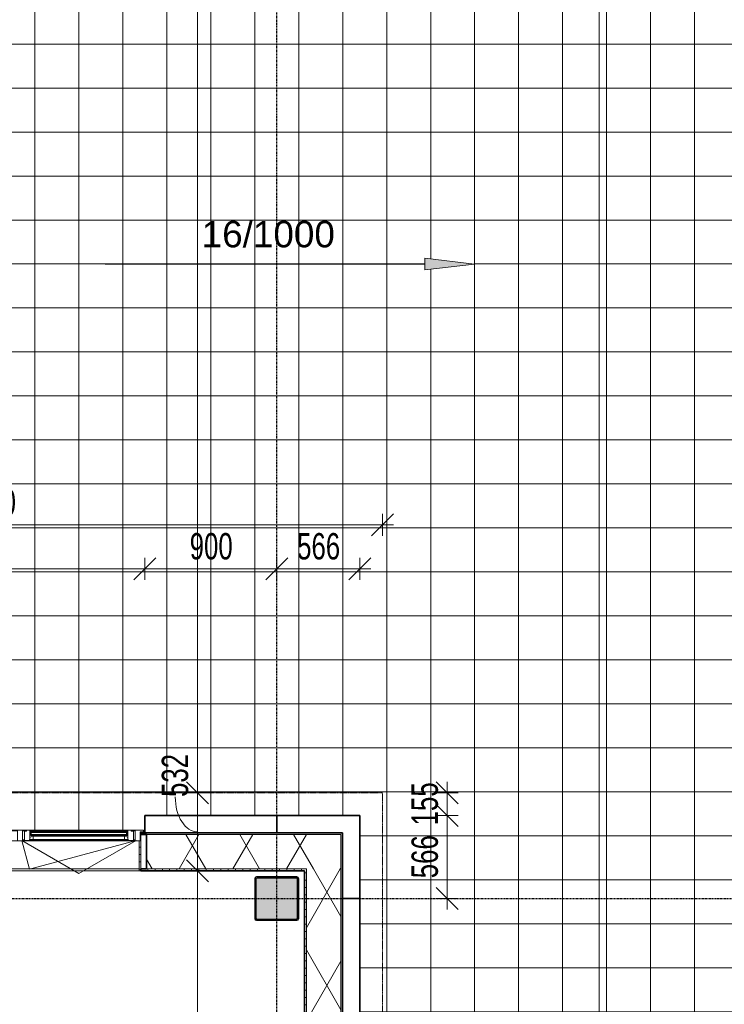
# Model space of a CAD drawing. Header units: millimetres. Extents: x -80560 to 110805, y -11020 to 52719.
# Tile 180 of 184: x 87141 to 91948, y 34479 to 41195. Entities that reach past the tile are written whole.
import ezdxf

# ---------------------------------------------------------------- set-up
doc = ezdxf.new("R2010")
doc.units = ezdxf.units.MM
for name, pattern in [('CENTER2', [20, 8, -4, 4, -4]), ('DASHED2', [6, 4, -2]), ('DASHED2-1', [3, 2, -1])]:
    doc.linetypes.add(name, pattern=pattern)
for name, color, linetype, lineweight in [('A-ANNO-DIMS', 211, 'Continuous', 9), ('A-ANNO-DIMS-100', 211, 'Continuous', 9), ('A-DETL', 90, 'Continuous', 18), ('A-DETL-GENF', 92, 'Continuous', 18), ('A-DETL-HDLN', 90, 'DASHED2', 18), ('A-DETL-MBND', 5, 'Continuous', 18), ('A-FLOR', 192, 'Continuous', 18), ('A-FLOR-OVHD', 1, 'DASHED2-1', 18), ('A-FLOR-PATT', 8, 'Continuous', 18), ('A-GENM', 13, 'Continuous', 18), ('A-GLAZ', 151, 'Continuous', 18), ('A-GLAZ-SILL', 1, 'Continuous', 18), ('A-WALL', 113, 'Continuous', 35), ('A-WALL-PATT', 111, 'Continuous', 35), ('G-ANNO-TEXT', 231, 'Continuous', 9), ('S-COLS', 52, 'Continuous', 18), ('S-GRID', 1, 'Continuous', 9)]:
    doc.layers.add(name, color=color, linetype=linetype, lineweight=lineweight)
doc.styles.add('Arial', font='arial.ttf', dxfattribs={"height": 180})
doc.styles.add('Arial_5', font='arial.ttf', dxfattribs={"width": 0.7, "height": 180})
doc.dimstyles.new('n3o_1_8', dxfattribs={"dimscale": 304.8, "dimtxt": 183.646692, "dimasz": 0.492126, "dimexe": 0.246063, "dimexo": 0.0625, "dimgap": 0.032808, "dimtad": 1, "dimdec": 0, "dimdsep": 46, "dimtxsty": 'Arial_5', "dimblk1": 'OBLIQUE', "dimblk2": 'OBLIQUE', "dimsah": 1, "dimcen": 0.09, "dimdle": 0.246063, "dimazin": 0, "dimtfac": 1, "dimtdec": 4, "dimtix": 1, "dimtmove": 0, "dimatfit": 3, "dimfxl": 0.246063, "dimfxlon": 1, "dimtvp": 1, "dimtolj": 1, "dimtzin": 0, "dimarcsym": 2})
doc.dimstyles.new('n3o_1_8_2', dxfattribs={"dimscale": 304.8, "dimtxt": 183.646692, "dimasz": 0.492126, "dimexe": 0.246063, "dimexo": 0.0625, "dimgap": 0.032808, "dimtad": 1, "dimdec": 0, "dimdsep": 46, "dimtxsty": 'Arial_5', "dimblk1": 'OBLIQUE', "dimblk2": 'OBLIQUE', "dimsah": 1, "dimcen": 0.09, "dimdle": 0.246063, "dimazin": 0, "dimtfac": 1, "dimtdec": 4, "dimtix": 1, "dimtmove": 1, "dimatfit": 3, "dimfxl": 0.246063, "dimfxlon": 1, "dimtvp": 1, "dimtolj": 1, "dimtzin": 0, "dimarcsym": 2})
doc.dimstyles.new('n3o_1_8_3', dxfattribs={"dimscale": 304.8, "dimtxt": 183.646692, "dimasz": 0.492126, "dimexe": 0.246063, "dimexo": 0.0625, "dimgap": 0.032808, "dimtad": 1, "dimdec": 0, "dimdsep": 46, "dimtxsty": 'Arial_5', "dimblk1": 'OBLIQUE', "dimblk2": 'OBLIQUE', "dimsah": 1, "dimcen": 0.09, "dimdle": 0.246063, "dimazin": 0, "dimtfac": 1, "dimtdec": 4, "dimtix": 1, "dimtmove": 0, "dimatfit": 3, "dimfxl": 0.246063, "dimfxlon": 1, "dimtvp": 1, "dimtolj": 1, "dimtzin": 0, "dimarcsym": 2})
pattern_1 = [(60, (24894.82, 0), (-274.963, 158.75), []), (120, (24894.82, 0), (-274.963, -158.75), [])]

# ---------------------------------------------------------------- blocks, each defined once
blk = doc.blocks.new('NLRS_28_SCO_UN_staalkolom koker betongevuld_gen_CGA - kolom A-1198616-DO_01 eerste verdieping')
at = {"layer": 'S-COLS', "lineweight": 5}
h = blk.add_hatch(dxfattribs=at)
h.set_pattern_fill('FP_142', color=256, style=0, pattern_type=2)
h.set_pattern_definition([(45, (-64000, -35200), (-99.99975, 99.99975), []), (45, (-63915, -35200), (-99.99975, 99.99975), []), (45, (-63910, -35200), (-99.99975, 99.99975), []), (45, (-63905, -35200), (-99.99975, 99.99975), []), (45, (-63900, -35200), (-99.99975, 99.99975), []), (45, (-63895, -35200), (-99.99975, 99.99975), []), (45, (-63890, -35200), (-99.99975, 99.99975), []), (45, (-63885, -35200), (-99.99975, 99.99975), [])])
h.paths.add_polyline_path([(-24.8, -150), (138, -150), (146.5, -146.5), (150, -138), (150, 138), (146.5, 146.5), (138, 150), (-138, 150), (-146.5, 146.5), (-150, 138), (-150, -138), (-146.5, -146.5), (-138, -150)], flags=0)
h.paths.add_polyline_path([(-24.8, -142), (-134, -142), (-139.7, -139.7), (-142, -134), (-142, 134), (-139.7, 139.7), (-134, 142), (134, 142), (139.7, 139.7), (142, 134), (142, -134), (139.7, -139.7), (134, -142)], flags=0)
at = {"layer": 'S-COLS', "lineweight": 9}
blk.add_hatch(color=256, dxfattribs=at).paths.add_polyline_path([(134, -142), (139.7, -139.7), (142, -134), (142, 134), (139.7, 139.7), (134, 142), (-134, 142), (-139.7, 139.7), (-142, 134), (-142, -134), (-139.7, -139.7), (-134, -142), (-24.8, -142)], flags=0)
at = {"layer": 'S-COLS'}
for p, q in [((-150, 138), (-150, -138)), ((138, 150), (-138, 150)), ((-134, 142), (134, 142)), ((150, -138), (150, 138)), ((-142, -134), (-142, 134)), ((142, 134), (142, -134)), ((-138, -150), (138, -150)), ((134, -142), (-134, -142))]:
    blk.add_line(p, q, dxfattribs=at)
at = {"layer": 'S-COLS', "lineweight": 35}
for p, q in [((134, 142), (-134, 142)), ((-142, 134), (-142, -134)), ((142, -134), (142, 134)), ((-134, -142), (134, -142))]:
    blk.add_line(p, q, dxfattribs=at)
at = {"layer": 'S-COLS'}
for centre, radius, start, end in [((-138, 138), 12, 90, 180), ((-134, 134), 8, 90, 180), ((134, 134), 8, 0, 90), ((138, 138), 12, 0, 90), ((-134, -134), 8, 180, 270), ((134, -134), 8, 270, 0), ((-138, -138), 12, 180, 270), ((138, -138), 12, 270, 360)]:
    blk.add_arc(centre, radius, start, end, dxfattribs=at)
at = {"layer": 'S-COLS', "lineweight": 35}
for centre, start, end in [((-134, 134), 90, 180), ((134, 134), 360, 90), ((-134, -134), 180, 270), ((134, -134), 270, 360)]:
    blk.add_arc(centre, 8, start, end, dxfattribs=at)
blk = doc.blocks.new('19112_SW_LeonardoCollege_R2020_rvt-1-DO_01 eerste verdieping')
at = {"color": 9, "lineweight": 9}
blk.add_blockref('NLRS_28_SCO_UN_staalkolom koker betongevuld_gen_CGA - kolom A-1198616-DO_01 eerste verdieping', (64000, 35200), dxfattribs=at)
blk = doc.blocks.new('NLRS_41_GM_WPB_spouwlat-SH_generiek_ISR - 235x38-V237-DO_01 eerste verdieping')
at = {"layer": 'A-GENM'}
for p, q in [((63111, 35637), (63073, 35637)), ((63073, 35637), (63073, 35402)), ((63111, 35402), (63111, 35637)), ((63073, 35402), (63111, 35402))]:
    blk.add_line(p, q, dxfattribs=at)
blk = doc.blocks.new('NLRS_41_GM_WPB_spouwlat-SH_generiek_ISR - 235x38-33868843-DO_01 eerste verdieping')
at = {"layer": 'A-DETL-MBND'}
for p, q in [((64202, 18589), (64202, 21223)), ((64437, 21218), (64437, 21223)), ((64437, 18577), (64437, 18582))]:
    blk.add_line(p, q, dxfattribs=at)
blk = doc.blocks.new('41_dagkanten_SH_generiek_ISR - 12x204_5-V239-DO_01 eerste verdieping')
at = {"layer": 'A-GENM'}
h = blk.add_hatch(dxfattribs=at)
h.set_pattern_fill('FP_53', color=256, style=0, pattern_type=2)
h.set_pattern_definition([(0, (0, 0), (0, 50), [])])
h.paths.add_polyline_path([(63061, 35389.5), (63073, 35389.5), (63073, 35594), (63061, 35594), (63061, 35583.6)], flags=0)
for p, q in [((63061, 35594), (63061, 35389.5)), ((63073, 35594), (63068, 35594)), ((63073, 35389.5), (63073, 35594)), ((63061, 35389.5), (63073, 35389.5))]:
    blk.add_line(p, q, dxfattribs=at)
blk = doc.blocks.new('merk 2700 draaikiep HOOG - merk 2700 draaikiep HOOG-32418240-DO_01 eerste verdieping')
at = {"layer": 'A-GLAZ'}
for p, q in [((-1262, 0), (-1340, 0)), ((-1340, 0), (-1340, -10)), ((-1262, -4), (-1262, 0)), ((460, 0), (460, -4)), ((538, 0), (460, 0)), ((538, -4), (538, 0)), ((1340, 0), (1262, 0)), ((1262, 0), (1262, -4)), ((1340, -10), (1340, 0)), ((-1340, -10), (-1318, -10)), ((-1318, -10), (-1318, -72)), ((-1284, -72), (-1284, -4)), ((-1284, -4), (-1262, -4)), ((460, -4), (482, -4)), ((482, -4), (482, -72)), ((516, -72), (516, -4)), ((516, -4), (538, -4)), ((1262, -4), (1284, -4)), ((1284, -4), (1284, -72)), ((1318, -72), (1318, -10)), ((1318, -10), (1340, -10)), ((-1318, -72), (-1284, -72)), ((482, -72), (516, -72)), ((1284, -72), (1318, -72))]:
    blk.add_line(p, q, dxfattribs=at)
at = {"layer": 'A-GLAZ-SILL'}
for p, q in [((460, 0), (-1262, 0)), ((543, 0), (538, 0)), ((1262, 0), (1257, 0)), ((460, -4), (-1262, -4)), ((543, -4), (538, -4)), ((1262, -4), (1257, -4)), ((482, -72), (-1284, -72)), ((1284, -72), (516, -72))]:
    blk.add_line(p, q, dxfattribs=at)
blk = doc.blocks.new('31_n3o_RT62_raam binnensponning_770817_v3 - Type 1-33731060-DO_01 eerste verdieping')
at = {"layer": 'A-GENM'}
for p, q in [((-312, 4), (-357, 4)), ((-357, 4), (-357, -1)), ((-334, -58), (-334, 0)), ((-334, 0), (-312, 0)), ((-312, 0), (-312, 4)), ((312, 4), (-312, 4)), ((312, 0), (-312, 0)), ((357, 4), (312, 4)), ((312, 4), (312, 0)), ((312, 0), (334, 0)), ((334, 0), (334, -58)), ((357, -1), (357, 4)), ((-372, -62), (-384, -62)), ((-384, -66), (-340, -66)), ((-357, -1), (-372, -1)), ((-372, -1), (-372, -62)), ((-340, -66), (-334, -58)), ((340, -66), (-340, -66)), ((334, -58), (340, -66)), ((340, -66), (384, -66)), ((372, -1), (357, -1)), ((372, -62), (372, -1)), ((384, -62), (372, -62))]:
    blk.add_line(p, q, dxfattribs=at)
blk = doc.blocks.new('Mobility Plan Swing v2 - Mobility Plan Swing v2-33702714-DO_01 eerste verdieping')
at = {"layer": 'A-GENM'}
for p, q in [((-390, 0), (0, 225.2)), ((0, 225.2), (390, 0)), ((-390, 0), (337.7, 195)), ((390, 0), (337.7, 195))]:
    blk.add_line(p, q, dxfattribs=at)
blk = doc.blocks.new('30_n3o_RT62_glas met glaslat - Type 1-33731065-DO_01 eerste verdieping')
at = {"layer": 'A-GENM'}
for points in [[(-143.1, -11), (329, -11), (329, -5), (-329, -5), (-329, -11)], [(-143.1, -31), (329, -31), (329, -25), (-329, -25), (-329, -31)]]:
    blk.add_hatch(color=256, dxfattribs=at).paths.add_polyline_path(points, flags=0)
for p, q in [((329, -5), (-329, -5)), ((-329, -5), (-329, -11)), ((-325, -5), (-329, -5)), ((-329, -5), (-329, -31)), ((-329, -11), (329, -11)), ((329, -25), (-329, -25)), ((-329, -25), (-329, -31)), ((-329, -31), (329, -31)), ((-329, -31), (-325, -31)), ((-325, -31), (-325, -5)), ((329, -5), (325, -5)), ((325, -5), (325, -31)), ((325, -31), (329, -31)), ((329, -11), (329, -5)), ((329, -31), (329, -5)), ((329, -31), (329, -25))]:
    blk.add_line(p, q, dxfattribs=at)
blk = doc.blocks.new('DPWP_30_n3o_RT62_glas met glaslat Frame1 - Type 1-33731068-DO_01 eerste verdieping')
at = {"layer": 'A-GENM'}
for p, q in [((-317.317, -5), (-334, -15)), ((-334, -15), (-334, -27)), ((-334, -27), (-312, -27)), ((-312, -5), (-317.317, -5)), ((-312, -27), (-312, -5)), ((312, -5), (-312, -5)), ((312, -27), (-312, -27)), ((317.317, -5), (312, -5)), ((312, -5), (312, -27)), ((312, -27), (334, -27)), ((334, -15), (317.317, -5)), ((334, -27), (334, -15))]:
    blk.add_line(p, q, dxfattribs=at)
blk = doc.blocks.new('DIMBLOCK87-DO_01 eerste verdieping')
at = {"layer": 'A-ANNO-DIMS-100'}
for p, q in [((85294.8, 37449.6), (85369.8, 37524.6)), ((85294.8, 37374.6), (85294.8, 37524.6)), ((87994.8, 37449.6), (88069.8, 37524.6)), ((87994.8, 37374.6), (87994.8, 37524.6)), ((85294.8, 37449.6), (85219.8, 37374.6)), ((85294.8, 37449.6), (87994.8, 37449.6)), ((85294.8, 37449.6), (85294.8, 37374.6)), ((87994.8, 37449.6), (87919.8, 37374.6)), ((87994.8, 37449.6), (87994.8, 37374.6))]:
    blk.add_line(p, q, dxfattribs=at)
at = {"layer": 'A-ANNO-DIMS-100', "color": 0, "insert": (86452.7, 37693.3), "char_height": 180, "width": 461.094, "attachment_point": 1, "line_spacing_factor": 0.941778, "style": 'Arial_5'}
blk.add_mtext('2700', dxfattribs=at)
blk = doc.blocks.new('_Oblique')
at = {"color": 0, "linetype": 'ByBlock', "lineweight": -2}
blk.add_line((-0.5, -0.5), (0.5, 0.5), dxfattribs=at)
blk = doc.blocks.new('DIMBLOCK88-DO_01 eerste verdieping')
at = {"layer": 'A-ANNO-DIMS-100'}
for p, q in [((87994.8, 37449.6), (88069.8, 37524.6)), ((87994.8, 37374.6), (87994.8, 37524.6)), ((88894.8, 37449.6), (88969.8, 37524.6)), ((88894.8, 37374.6), (88894.8, 37524.6)), ((87994.8, 37449.6), (87919.8, 37374.6)), ((87994.8, 37449.6), (88894.8, 37449.6)), ((87994.8, 37449.6), (87994.8, 37374.6)), ((88894.8, 37449.6), (88819.8, 37374.6)), ((88894.8, 37449.6), (88894.8, 37374.6))]:
    blk.add_line(p, q, dxfattribs=at)
at = {"layer": 'A-ANNO-DIMS-100', "color": 0, "insert": (88300.7, 37693.3), "char_height": 180, "width": 345.821, "attachment_point": 1, "line_spacing_factor": 0.941778, "style": 'Arial_5'}
blk.add_mtext('900', dxfattribs=at)
blk = doc.blocks.new('DIMBLOCK89-DO_01 eerste verdieping')
at = {"layer": 'A-ANNO-DIMS-100'}
for p, q in [((88894.8, 37449.6), (88969.8, 37524.6)), ((88894.8, 37374.6), (88894.8, 37524.6)), ((89460.8, 37449.6), (89535.8, 37524.6)), ((89460.8, 37374.6), (89460.8, 37524.6)), ((88894.8, 37449.6), (88819.8, 37374.6)), ((88894.8, 37449.6), (89535.8, 37449.6)), ((88894.8, 37449.6), (88894.8, 37374.6)), ((89460.8, 37449.6), (89385.8, 37374.6)), ((89460.8, 37449.6), (89460.8, 37374.6))]:
    blk.add_line(p, q, dxfattribs=at)
at = {"layer": 'A-ANNO-DIMS-100', "color": 0, "insert": (89033.7, 37693.3), "char_height": 180, "width": 345.821, "attachment_point": 1, "line_spacing_factor": 0.941778, "style": 'Arial_5'}
blk.add_mtext('566', dxfattribs=at)
blk = doc.blocks.new('DIMBLOCK134-DO_01 eerste verdieping')
at = {"layer": 'A-ANNO-DIMS-100'}
for p, q in [((84215.8, 37749.6), (84290.8, 37824.6)), ((84215.8, 37824.6), (84215.8, 37674.6)), ((84215.8, 37749.6), (84215.8, 37824.6)), ((89615.8, 37749.6), (89690.8, 37824.6)), ((89615.8, 37674.6), (89615.8, 37824.6)), ((84140.8, 37749.6), (89690.8, 37749.6)), ((84215.8, 37749.6), (84140.8, 37674.6)), ((89615.8, 37749.6), (89540.8, 37674.6)), ((89615.8, 37749.6), (89615.8, 37674.6))]:
    blk.add_line(p, q, dxfattribs=at)
at = {"layer": 'A-ANNO-DIMS-100', "color": 0, "insert": (86723.7, 37993.3), "char_height": 180, "width": 461.094, "attachment_point": 1, "line_spacing_factor": 0.941778, "style": 'Arial_5'}
blk.add_mtext('5400', dxfattribs=at)
blk = doc.blocks.new('DIMBLOCK274-DO_01 eerste verdieping')
at = {"layer": 'A-ANNO-DIMS-100'}
for p, q in [((88353.9, 47800), (88278.9, 47875)), ((88428.9, 47800), (88278.9, 47800)), ((88353.9, 47800), (88353.9, 35921)), ((88353.9, 47800), (88428.9, 47725)), ((88353.9, 47800), (88428.9, 47800)), ((88353.9, 35921), (88278.9, 35996)), ((88428.9, 35921), (88278.9, 35921)), ((88353.9, 35921), (88428.9, 35846)), ((88353.9, 35921), (88428.9, 35921))]:
    blk.add_line(p, q, dxfattribs=at)
at = {"layer": 'A-ANNO-DIMS-100', "color": 0, "insert": (88110.2, 41620.3), "char_height": 180, "width": 576.368, "attachment_point": 1, "rotation": 90, "line_spacing_factor": 0.941778, "style": 'Arial_5'}
blk.add_mtext('11879', dxfattribs=at)
blk = doc.blocks.new('DIMBLOCK275-DO_01 eerste verdieping')
at = {"layer": 'A-ANNO-DIMS-100'}
for p, q in [((88353.9, 35921), (88278.9, 35996)), ((88428.9, 35921), (88278.9, 35921)), ((88353.9, 35921), (88353.9, 35389.5)), ((88353.9, 35921), (88428.9, 35846)), ((88353.9, 35921), (88428.9, 35921)), ((88353.9, 35389.5), (88278.9, 35464.5)), ((88428.9, 35389.5), (88278.9, 35389.5)), ((88353.9, 35389.5), (88428.9, 35314.5)), ((88353.9, 35389.5), (88428.9, 35389.5))]:
    blk.add_line(p, q, dxfattribs=at)
blk.add_ellipse((88353.9, 35893.1), major_axis=(0, 237.9), ratio=0.635974, start_param=1.570796, end_param=3.141593, dxfattribs=at)
at = {"layer": 'A-ANNO-DIMS-100', "color": 0, "insert": (88110.2, 35893.1), "char_height": 180, "width": 345.821, "attachment_point": 1, "rotation": 90, "line_spacing_factor": 0.941778, "style": 'Arial_5'}
blk.add_mtext('532', dxfattribs=at)
blk = doc.blocks.new('DIMBLOCK276-DO_01 eerste verdieping')
at = {"layer": 'A-ANNO-DIMS-100'}
for p, q in [((88353.9, 35389.5), (88278.9, 35464.5)), ((88428.9, 35389.5), (88278.9, 35389.5)), ((88353.9, 35389.5), (88353.9, 27474)), ((88353.9, 35389.5), (88428.9, 35314.5)), ((88353.9, 35389.5), (88428.9, 35389.5)), ((88353.9, 27474), (88278.9, 27549)), ((88428.9, 27474), (88278.9, 27474)), ((88353.9, 27474), (88428.9, 27399)), ((88353.9, 27474), (88428.9, 27474))]:
    blk.add_line(p, q, dxfattribs=at)
at = {"layer": 'A-ANNO-DIMS-100', "color": 0, "insert": (88110.2, 31239.6), "char_height": 180, "width": 461.094, "attachment_point": 1, "rotation": 90, "line_spacing_factor": 0.941778, "style": 'Arial_5'}
blk.add_mtext('7916', dxfattribs=at)
blk = doc.blocks.new('DIMBLOCK348-DO_01 eerste verdieping')
at = {"layer": 'A-ANNO-DIMS-100'}
for p, q in [((90057.8, 35766), (89982.8, 35841)), ((89982.8, 35766), (90132.8, 35766)), ((90057.8, 35766), (89982.8, 35766)), ((90057.8, 35125), (90057.8, 35766)), ((90057.8, 35766), (90132.8, 35691)), ((90057.8, 35200), (89982.8, 35275)), ((89982.8, 35200), (90132.8, 35200)), ((90057.8, 35200), (89982.8, 35200)), ((90057.8, 35200), (90132.8, 35125))]:
    blk.add_line(p, q, dxfattribs=at)
at = {"layer": 'A-ANNO-DIMS-100', "color": 0, "insert": (89814.1, 35338.9), "char_height": 180, "width": 345.821, "attachment_point": 1, "rotation": 90, "line_spacing_factor": 0.941778, "style": 'Arial_5'}
blk.add_mtext('566', dxfattribs=at)
blk = doc.blocks.new('DIMBLOCK349-DO_01 eerste verdieping')
at = {"layer": 'A-ANNO-DIMS-100'}
for p, q in [((90057.8, 35921), (89982.8, 35996)), ((90057.8, 35766), (90057.8, 35996)), ((89982.8, 35921), (90132.8, 35921)), ((90057.8, 35921), (89982.8, 35921)), ((90057.8, 35921), (90132.8, 35846)), ((90057.8, 35766), (89982.8, 35841)), ((89982.8, 35766), (90132.8, 35766)), ((90057.8, 35766), (89982.8, 35766)), ((90057.8, 35766), (90132.8, 35691))]:
    blk.add_line(p, q, dxfattribs=at)
at = {"layer": 'A-ANNO-DIMS-100', "color": 0, "insert": (89814.1, 35699.4), "char_height": 180, "width": 345.821, "attachment_point": 1, "rotation": 90, "line_spacing_factor": 0.941778, "style": 'Arial_5'}
blk.add_mtext('155', dxfattribs=at)

msp = doc.modelspace()

# ---------------------------------------------------------------- hatches: boundary and pattern name
at = {"layer": 'A-DETL-GENF'}
msp.add_hatch(color=7, dxfattribs=at).paths.add_polyline_path([(89904.8, 39488.5), (90244.8, 39528.5), (89904.8, 39568.5)], flags=0)
at = {"layer": 'A-FLOR-PATT'}
h = msp.add_hatch(dxfattribs=at)
h.set_pattern_fill('FP_178', color=256, style=0, pattern_type=2)
h.set_pattern_definition([(270, (88144.82, 29028.5), (300, 2e-14), []), (0, (88144.82, 29028.5), (0, 300), [])])
h.paths.add_polyline_path([(93275.1, 9991), (94444.8, 9991), (94444.8, 10109.6), (94344.8, 10109.6), (94344.8, 10189.6), (94444.8, 10189.6), (94444.8, 13600), (93454.8, 13600), (93454.8, 31150), (94444.8, 31150), (94444.8, 34479), (94294.8, 34479), (94294.8, 34622.3), (94244.8, 34621.4), (94244.8, 34645), (94194.8, 34645), (94194.8, 34735), (94294.8, 34735), (94294.8, 35031), (103513.8, 35031), (103513.8, 35031.5), (103513.8, 41250), (103352.3, 41249.1), (103351.6, 35192.5), (94099.8, 35193.2), (94099.8, 35197.5), (103347.3, 35198.3), (103347.3, 41250), (103308.8, 41250), (103308.8, 41750), (103347.3, 41750), (103347.2, 47652.5), (84131.8, 47653.2), (84131.8, 47657.5), (103352.3, 47656.8), (103352.3, 41750), (103513.8, 41750), (103513.8, 47819), (103513.3, 47819), (84060.8, 47819), (84060.8, 40600), (83943.8, 40600), (83943.8, 40568), (83950.8, 40568), (83950.8, 40590), (83960.8, 40590), (83960.8, 39710), (83950.8, 39710), (83950.8, 39732), (83943.8, 39732), (83943.8, 39700), (84060.8, 39700), (84060.8, 38800), (83943.8, 38800), (83943.8, 38768), (83950.8, 38768), (83950.8, 38790), (83960.8, 38790), (83960.8, 36110), (83950.8, 36110), (83950.8, 36132), (83943.8, 36132), (83943.8, 36100), (84060.8, 36100), (84060.8, 35766), (85294.8, 35766), (85294.8, 35649), (85326.8, 35649), (85326.8, 35656), (85304.8, 35656), (85304.8, 35666), (87984.8, 35666), (87984.8, 35656), (87962.8, 35656), (87962.8, 35649), (87994.8, 35649), (87994.8, 35766), (89460.8, 35766), (89460.8, 32950), (89343.8, 32950), (89343.8, 32918), (89350.8, 32918), (89350.8, 32940), (89360.8, 32940), (89360.8, 31738), (89350.8, 31738), (89350.8, 31760), (89343.8, 31760), (89343.8, 31638), (89350.8, 31638), (89350.8, 31660), (89360.8, 31660), (89360.8, 27445), (89350.8, 27445), (89350.8, 27467), (89343.8, 27467), (89343.8, 27345), (89350.8, 27345), (89350.8, 27367), (89360.8, 27367), (89360.8, 23960), (89350.8, 23960), (89350.8, 23982), (89343.8, 23982), (89343.8, 23950), (89460.8, 23950), (89460.8, 21250), (89343.8, 21250), (89343.8, 21218), (89350.8, 21218), (89350.8, 21240), (89360.8, 21240), (89360.8, 18560), (89350.8, 18560), (89350.8, 18582), (89343.8, 18582), (89343.8, 18550), (89460.8, 18550), (89460.8, 15850), (89343.8, 15850), (89343.8, 15818), (89350.8, 15818), (89350.8, 15840), (89360.8, 15840), (89360.8, 13160), (89350.8, 13160), (89350.8, 13182), (89343.8, 13182), (89343.8, 13150), (89460.8, 13150), (89460.8, 12250), (89343.8, 12250), (89343.8, 12218), (89350.8, 12218), (89350.8, 12240), (89360.8, 12240), (89360.8, 10460), (89350.8, 10460), (89350.8, 10482), (89343.8, 10482), (89343.8, 10450), (89460.8, 10450), (89460.8, 9991), (91344.8, 9991), (91344.8, 10033), (91844.8, 10033), (91844.8, 9991), (92981.5, 9991)], flags=0)
h.paths.add_polyline_path([(92834.6, 10152.5), (89531.8, 10153.2), (89531.8, 10157.5), (94333.8, 10156.8), (94333.8, 10152.5), (92981.5, 10152.5)], flags=0)
h.paths.add_polyline_path([(92518.2, 15188.5), (92178.2, 15228.5), (92518.2, 15268.5)], flags=0)
h.paths.add_polyline_path([(90691.4, 15188.5), (90691.4, 15268.5), (91031.4, 15228.5)], flags=0)
h.paths.add_polyline_path([(89350.8, 27372), (89350.8, 27440), (89360.8, 27440), (89360.8, 27372), (89356.8, 27372)], flags=0)
h.paths.add_polyline_path([(89360.8, 31665), (89350.8, 31665), (89350.8, 31733), (89360.8, 31733)], flags=0)
h.paths.add_polyline_path([(83943.8, 35649), (83953.8, 35649), (83953.8, 35659), (83943.8, 35659)], flags=0)
h.paths.add_polyline_path([(93244.8, 36520), (92904.8, 36560), (93244.8, 36600)], flags=0)
h.paths.add_polyline_path([(89904.8, 39488.5), (89904.8, 39568.5), (90244.8, 39528.5)], flags=0)
h.paths.add_polyline_path([(96504.8, 39828.5), (96544.8, 40168.5), (96584.8, 39828.5)], flags=0)
h.paths.add_polyline_path([(96544.8, 43388.5), (96504.8, 43728.5), (96584.8, 43728.5)], flags=0)
at = {"layer": 'A-WALL-PATT', "lineweight": 18}
h = msp.add_hatch(dxfattribs=at)
h.set_pattern_fill('FP_2', color=256, style=0, pattern_type=2)
h.set_pattern_definition(pattern_1)
h.paths.add_polyline_path([(89331.8, 35402), (89331.8, 35637), (88005.8, 35637), (88005.8, 35402), (89096.8, 35402)], flags=0)
h.paths.add_polyline_path([(83696.8, 35402), (85283.8, 35402), (85283.8, 35637), (83696.8, 35637), (83696.8, 35583.6)], flags=0)
h = msp.add_hatch(dxfattribs=at)
h.set_pattern_fill('FP_55', color=256, style=0, pattern_type=2)
h.set_pattern_definition([(180, (86514.07, 35649), (2e-13, -50), [])])
h.paths.add_polyline_path([(89331.8, 35637), (89343.8, 35637), (89343.8, 35649), (87967.8, 35649), (87967.8, 35637), (88870.1, 35637)], flags=0)
h.paths.add_polyline_path([(83931.8, 35637), (85321.8, 35637), (85321.8, 35649), (83931.8, 35649)], flags=0)
h = msp.add_hatch(dxfattribs=at)
h.set_pattern_fill('FP_57', color=256, style=0, pattern_type=2)
h.set_pattern_definition([(90, (89343.82, 22675), (-50, -6e-14), [])])
h.paths.add_polyline_path([(89343.8, 9713), (89343.8, 10477), (89331.8, 10477), (89331.8, 9713)], flags=0)
h.paths.add_polyline_path([(89331.8, 12223), (89343.8, 12223), (89343.8, 13177), (89331.8, 13177), (89331.8, 12255.2)], flags=0)
h.paths.add_polyline_path([(89343.8, 15823), (89343.8, 18577), (89331.8, 18577), (89331.8, 15823)], flags=0)
h.paths.add_polyline_path([(89343.8, 21223), (89343.8, 23977), (89331.8, 23977), (89331.8, 21223)], flags=0)
h.paths.add_polyline_path([(89331.8, 31643), (89343.8, 31643), (89343.8, 31755), (89331.8, 31755), (89331.8, 31681)], flags=0)
h.paths.add_polyline_path([(89331.8, 32923), (89343.8, 32923), (89343.8, 35637), (89331.8, 35637), (89331.8, 32961)], flags=0)
h = msp.add_hatch(dxfattribs=at)
h.set_pattern_fill('FP_56', color=256, angle=-270, style=0, pattern_type=2)
h.set_pattern_definition([(270, (86514.07, 35649), (50, 2e-13), [])])
h.paths.add_polyline_path([(89084.3, 35389.5), (89096.8, 35389.5), (89096.8, 35402), (87967.8, 35402), (87967.8, 35389.5), (88870.1, 35389.5)], flags=0)
h.paths.add_polyline_path([(85321.8, 35389.5), (85321.8, 35402), (83684.3, 35402), (83684.3, 35389.5), (84171.3, 35389.5)], flags=0)
h = msp.add_hatch(dxfattribs=at)
h.set_pattern_fill('FP_2', color=256, style=0, pattern_type=2)
h.set_pattern_definition(pattern_1)
h.paths.add_polyline_path([(89096.8, 9948), (89331.8, 9948), (89331.8, 10439), (89096.8, 10439), (89096.8, 9960.5)], flags=0)
h.paths.add_polyline_path([(89096.8, 12261), (89331.8, 12261), (89331.8, 13139), (89096.8, 13139), (89096.8, 12921.7)], flags=0)
h.paths.add_polyline_path([(89331.8, 15861), (89331.8, 18539), (89096.8, 18539), (89096.8, 15861)], flags=0)
h.paths.add_polyline_path([(89331.8, 21261), (89331.8, 23939), (89096.8, 23939), (89096.8, 21261)], flags=0)
h.paths.add_polyline_path([(89096.8, 27388), (89243.8, 27388), (89243.8, 27424), (89096.8, 27424)], flags=0)
h.paths.add_polyline_path([(89331.8, 31681), (89331.8, 31717), (89096.8, 31717), (89096.8, 31681), (89163.7, 31681)], flags=0)
h.paths.add_polyline_path([(89096.8, 32961), (89331.8, 32961), (89331.8, 35402), (89096.8, 35402), (89096.8, 33584)], flags=0)
h = msp.add_hatch(dxfattribs=at)
h.set_pattern_fill('FP_58', color=256, angle=90, style=0, pattern_type=2)
h.set_pattern_definition([(180, (89343.82, 22675), (6e-14, -50), [])])
h.paths.add_polyline_path([(89084.3, 9960.5), (89096.8, 9960.5), (89096.8, 10477), (89084.3, 10477), (89084.3, 10255.6)], flags=0)
h.paths.add_polyline_path([(89084.3, 12223), (89096.8, 12223), (89096.8, 13177), (89084.3, 13177), (89084.3, 12255.2)], flags=0)
h.paths.add_polyline_path([(89084.3, 15823), (89096.8, 15823), (89096.8, 18577), (89084.3, 18577), (89084.3, 16254.4)], flags=0)
h.paths.add_polyline_path([(89096.8, 21223), (89096.8, 23977), (89084.3, 23977), (89084.3, 21223)], flags=0)
h.paths.add_polyline_path([(89084.3, 27350), (89096.8, 27350), (89096.8, 27462), (89084.3, 27462)], flags=0)
h.paths.add_polyline_path([(89084.3, 31643), (89096.8, 31643), (89096.8, 31755), (89084.3, 31755)], flags=0)
h.paths.add_polyline_path([(89096.8, 32923), (89096.8, 35389.5), (89084.3, 35389.5), (89084.3, 32923)], flags=0)

# ---------------------------------------------------------------- linework, layer by layer
at = {"layer": 'A-DETL'}
for p, q in [((89904.8, 39568.5), (89904.8, 39488.5)), ((90244.8, 39528.5), (89904.8, 39568.5)), ((87724.8, 39528.5), (89904.8, 39528.5)), ((89904.8, 39488.5), (90244.8, 39528.5))]:
    msp.add_line(p, q, dxfattribs=at)
at = {"layer": 'A-DETL-HDLN'}
msp.add_line((91094.8, 42000), (91094.8, 9600), dxfattribs=at)
at = {"layer": 'A-FLOR'}
msp.add_line((87955.8, 35389.5), (85321.8, 35389.5), dxfattribs=at)
at = {"layer": 'A-FLOR-OVHD'}
for p in [(84215.8, 35921), (89615.8, 9429)]:
    msp.add_line(p, (89615.8, 35921), dxfattribs=at)
at = {"layer": 'A-WALL'}
for p, q in [((89460.8, 35766), (87994.8, 35766)), ((87994.8, 35766), (87994.8, 35649)), ((88894.8, 35649), (88894.8, 35766)), ((89460.8, 32950), (89460.8, 35766)), ((87967.8, 35649), (87967.8, 35637)), ((87967.8, 35649), (89343.8, 35649)), ((87967.8, 35637), (88005.8, 35637)), ((88005.8, 35637), (88005.8, 35402)), ((89343.8, 35649), (89343.8, 32950)), ((88005.8, 35402), (87967.8, 35402)), ((87967.8, 35402), (87967.8, 35389.5)), ((87967.8, 35389.5), (89084.3, 35389.5)), ((89084.3, 35389.5), (89084.3, 32923)), ((89343.8, 35200), (89460.8, 35200))]:
    msp.add_line(p, q, dxfattribs=at)
at = {"layer": 'A-WALL', "lineweight": 18}
for p, q in [((87962.8, 35649), (87967.8, 35649)), ((87962.8, 35637), (87967.8, 35637)), ((89331.8, 35637), (88005.8, 35637)), ((89331.8, 32961), (89331.8, 35637)), ((87955.8, 35402), (85321.8, 35402)), ((89096.8, 35402), (88005.8, 35402)), ((89096.8, 32961), (89096.8, 35402)), ((87955.8, 35389.5), (85321.8, 35389.5))]:
    msp.add_line(p, q, dxfattribs=at)
at = {"layer": 'S-GRID', "linetype": 'CENTER2', "lineweight": 25}
for p, q in [((88894.8, 4383.3), (88894.8, 52119.1)), ((29945.3, 35200), (110204.9, 35200))]:
    msp.add_line(p, q, dxfattribs=at)

# ---------------------------------------------------------------- block references
at = {"color": 250, "lineweight": 5}
msp.add_blockref('19112_SW_LeonardoCollege_R2020_rvt-1-DO_01 eerste verdieping', (24894.8, 0), dxfattribs=at)
at = {"layer": 'A-GENM'}
for name, p in [('31_n3o_RT62_raam binnensponning_770817_v3 - Type 1-33731060-DO_01 eerste verdieping', (87544.8, 35662)), ('DPWP_30_n3o_RT62_glas met glaslat Frame1 - Type 1-33731068-DO_01 eerste verdieping', (87544.8, 35631)), ('30_n3o_RT62_glas met glaslat - Type 1-33731065-DO_01 eerste verdieping', (87544.8, 35662)), ('NLRS_41_GM_WPB_spouwlat-SH_generiek_ISR - 235x38-V237-DO_01 eerste verdieping', (24894.8, 0)), ('41_dagkanten_SH_generiek_ISR - 12x204_5-V239-DO_01 eerste verdieping', (24894.8, 0))]:
    msp.add_blockref(name, p, dxfattribs=at)
for name, p, rotation in [('NLRS_41_GM_WPB_spouwlat-SH_generiek_ISR - 235x38-33868843-DO_01 eerste verdieping', (106544.8, -28800), 89.9999999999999), ('Mobility Plan Swing v2 - Mobility Plan Swing v2-33702714-DO_01 eerste verdieping', (87544.8, 35596), 180)]:
    msp.add_blockref(name, p, dxfattribs=dict(at, rotation=rotation))
at = {"layer": 'A-GLAZ'}
msp.add_blockref('merk 2700 draaikiep HOOG - merk 2700 draaikiep HOOG-32418240-DO_01 eerste verdieping', (86644.8, 35666), dxfattribs=at)

# ---------------------------------------------------------------- texts
at = {"layer": 'G-ANNO-TEXT', "color": 7, "insert": (88382.6, 39822.3), "char_height": 180, "width": 1090.295, "attachment_point": 1, "style": 'Arial'}
msp.add_mtext('16/1000', dxfattribs=at)

# ---------------------------------------------------------------- dimensions: what is measured, and where the dimension line sits
at = {"layer": 'A-ANNO-DIMS'}
for base, p1, p2, dimstyle, override, picture, middle in [((88353.9, 35921), (88428.9, 47800), (88428.9, 35921), 'n3o_1_8', {"dimpost": '<>', "dimfxl": 11879}, 'DIMBLOCK274-DO_01 eerste verdieping', (88252, 41860.5)), ((90057.8, 35921), (89982.8, 35766), (89982.8, 35921), 'n3o_1_8_3', {"dimpost": '<>', "dimfxl": 155}, 'DIMBLOCK349-DO_01 eerste verdieping', (89955.8, 35843.5)), ((90057.8, 35766), (89982.8, 35200), (89982.8, 35766), 'n3o_1_8_3', {"dimpost": '<>', "dimfxl": 566}, 'DIMBLOCK348-DO_01 eerste verdieping', (89955.8, 35483)), ((88353.8718438, 27474), (88428.8718438, 35389.5), (88428.8718438, 27474), 'n3o_1_8', {"dimpost": '<>', "dimfxl": 7915.5}, 'DIMBLOCK276-DO_01 eerste verdieping', (88251.9687054, 31431.75))]:
    dim = msp.add_linear_dim(base=base, p1=p1, p2=p2, angle=90, dimstyle=dimstyle, override=override, dxfattribs=at)
    dim.commit()
    dim.dimension.update_dxf_attribs({"geometry": picture, "text_midpoint": middle})
for base, p1, p2, override, picture, middle in [((89615.8, 37749.6), (84215.8, 37824.6), (89615.8, 37674.6), {"dimpost": '<>', "dimfxl": 5402.082932}, 'DIMBLOCK134-DO_01 eerste verdieping', (86915.8, 37851.5)), ((87994.8, 37449.6), (85294.8, 37374.6), (87994.8, 37374.6), {"dimpost": '<>', "dimfxl": 2700}, 'DIMBLOCK87-DO_01 eerste verdieping', (86644.8, 37551.5)), ((88894.8, 37449.6), (87994.8, 37374.6), (88894.8, 37374.6), {"dimpost": '<>', "dimfxl": 900}, 'DIMBLOCK88-DO_01 eerste verdieping', (88444.8, 37551.5)), ((89460.8, 37449.6), (88894.8, 37374.6), (89460.8, 37374.6), {"dimpost": '<>', "dimfxl": 566}, 'DIMBLOCK89-DO_01 eerste verdieping', (89177.8, 37551.5))]:
    dim = msp.add_linear_dim(base=base, p1=p1, p2=p2, dimstyle='n3o_1_8', override=override, dxfattribs=at)
    dim.commit()
    dim.dimension.update_dxf_attribs({"geometry": picture, "text_midpoint": middle})
dim = msp.add_linear_dim(base=(88353.8718438, 35389.5), p1=(88428.8718438, 35921), p2=(88428.8718438, 35389.5), angle=90, dimstyle='n3o_1_8_2', override={"dimpost": '<>', "dimfxl": 531.5}, dxfattribs=at)
dim.commit()
dim.dimension.update_dxf_attribs({"geometry": 'DIMBLOCK275-DO_01 eerste verdieping', "text_midpoint": (88230.190503, 36066.0109949), "dimtype": 160, "text_rotation": 90})

doc.saveas('drawing.dxf')
